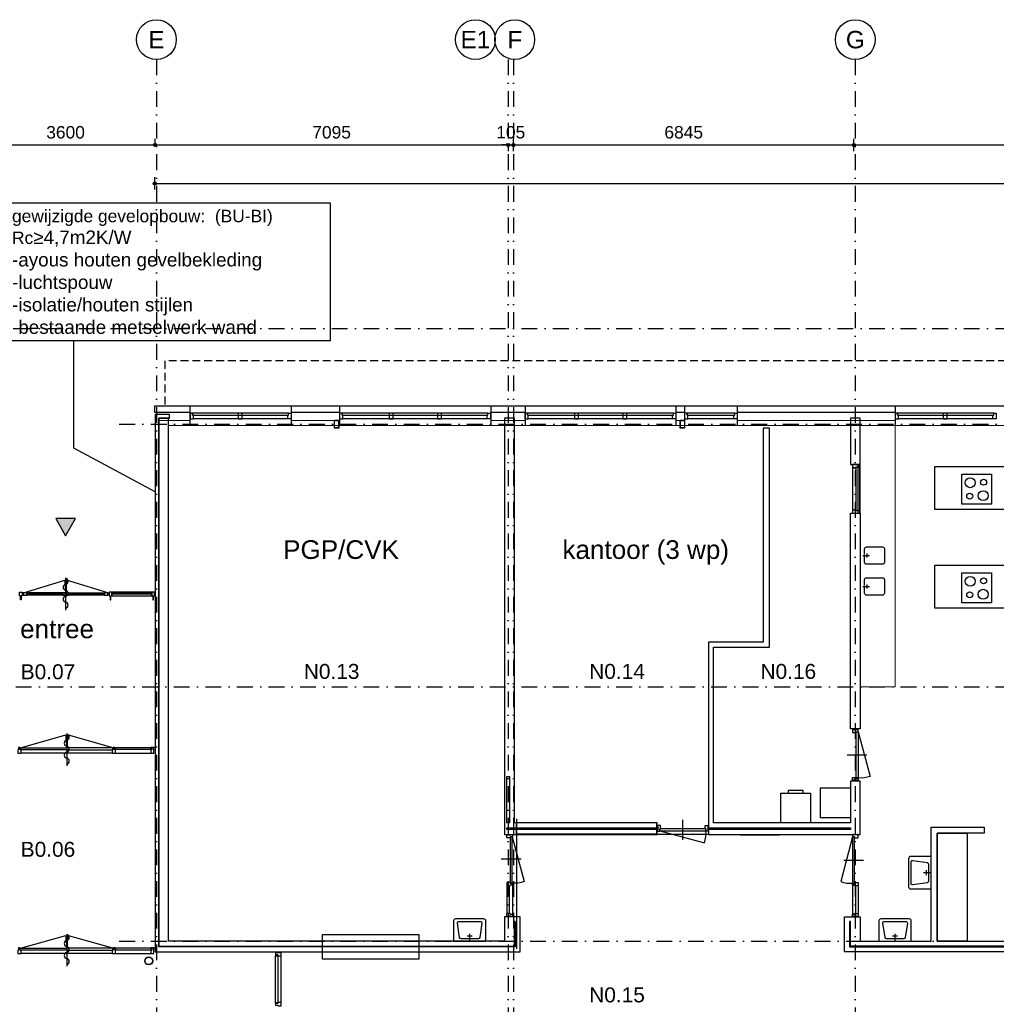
# Model space of a CAD drawing. Header units: millimetres. Extents: x 1137596 to 6076935, y -417599 to 265181.
# Tile 14 of 47: x 1176058 to 1195685, y -305454 to -285665. Entities that reach past the tile are written whole.
import ezdxf
from ezdxf.enums import TextEntityAlignment as Align

# ---------------------------------------------------------------- set-up
doc = ezdxf.new("R2010")
doc.units = ezdxf.units.MM
doc.header["$LTSCALE"] = 50
doc.header["$PDMODE"] = 3
doc.header["$PDSIZE"] = 1
doc.linetypes.add('DASHDOT2', pattern=[12.7, 6.35, -3.175, 0, -3.175])
doc.linetypes.add('HIDDEN2', pattern=[4.7625, 3.175, -1.5875])
doc.layers.get('0').update_dxf_attribs({"linetype": 'CONTINUOUS'})
doc.layers.get('DEFPOINTS').update_dxf_attribs({"linetype": 'CONTINUOUS'})
for name, color, linetype in [('AI$1A---_INFO', 1, 'CONTINUOUS'), ('AL21----_BUITENWAND', 3, 'CONTINUOUS'), ('AL22----_BINNENWAND', 3, 'CONTINUOUS'), ('AL24----_TRAPPEN', 1, 'CONTINUOUS'), ('AL28----_KONSTRUKTIES', 4, 'CONTINUOUS'), ('AL31----_BUITENKOZIJN', 2, 'CONTINUOUS'), ('AL31----_BUITENKOZIJN_1', 1, 'CONTINUOUS'), ('AL32----_BINNENKOZIJN', 7, 'CONTINUOUS'), ('AL32----_BINNENKOZIJN_1', 1, 'CONTINUOUS'), ('AL59----_WTBGEBOUWINST', 7, 'CONTINUOUS'), ('AL73----_INRKEUKEN', 7, 'CONTINUOUS'), ('AL74----_INRSANITAIR', 7, 'CONTINUOUS'), ('AL83----_INVKEUKEN', 7, 'CONTINUOUS'), ('bib @ 100', 7, 'CONTINUOUS'), ('DIM25', 1, 'CONTINUOUS'), ('Stramien-Alg-Az', 9, 'DASHDOT2'), ('Stramien-Alg-Drs', 8, 'CONTINUOUS'), ('Stramien-Alg-Txt', 2, 'CONTINUOUS'), ('Txt25', 2, 'CONTINUOUS'), ('TXT25-Oppvl', 2, 'CONTINUOUS'), ('TXT35', 3, 'CONTINUOUS')]:
    doc.layers.add(name, color=color, linetype=linetype)
doc.styles.add('BOS3', font='arial.ttf')
doc.dimstyles.new('BOS3', dxfattribs={"dimtxt": 2.5, "dimasz": 1.25, "dimexe": 1.25, "dimexo": 0, "dimgap": 1.25, "dimtad": 1, "dimdec": 3, "dimdsep": 46, "dimtxsty": 'BOS3', "dimblk": 'SMALL', "dimblk1": 'SMALL', "dimblk2": 'SMALL', "dimsah": 1, "dimcen": 2.5, "dimclrd": 1, "dimclre": 1, "dimclrt": 2, "dimadec": 4, "dimazin": 2, "dimtfac": 0.4, "dimtdec": 0, "dimtix": 1, "dimtmove": 2, "dimatfit": 3, "dimfxl": 1.25, "dimfxlon": 1, "dimtvp": 1, "dimtolj": 1, "dimarcsym": 0})

# ---------------------------------------------------------------- blocks, each defined once
blk = doc.blocks.new('*U247')
at = {"layer": 'Stramien-Alg-Drs'}
blk.add_circle((-4, 0), 4, dxfattribs=at)
at = {"layer": 'Stramien-Alg-Txt', "style": 'BOS3'}
blk.add_attdef('TEKST', text='', height=3.5, dxfattribs=at).set_placement((-4, 0), align=Align.MIDDLE)
blk = doc.blocks.new('_Small')
at = {"color": 0, "linetype": 'ByBlock', "lineweight": -2}
blk.add_circle((0, 0), 0.25, dxfattribs=at)
blk = doc.blocks.new('*D193')
at = {"layer": 'DEFPOINTS', "color": 0, "transparency": 16777216}
for p in [(727599, -559476), (731199, -559428), (731199, -559476)]:
    blk.add_point(p, dxfattribs=at)
at = {"layer": 'DIM25', "color": 1, "lineweight": -2, "transparency": 16777216}
for p, q in [((727599, -559428), (727599, -559303)), ((731199, -559428), (731199, -559303)), ((727599, -559428), (731199, -559428))]:
    blk.add_line(p, q, dxfattribs=at)
at = {"layer": 'DIM25', "color": 1, "lineweight": -2, "transparency": 16777216, "xscale": 125, "yscale": 125, "zscale": 125, "rotation": 180}
blk.add_blockref('_Small', (727599, -559428), dxfattribs=at)
at = {"layer": 'DIM25', "color": 1, "lineweight": -2, "transparency": 16777216, "xscale": 125, "yscale": 125, "zscale": 125}
blk.add_blockref('_Small', (731199, -559428), dxfattribs=at)
at = {"layer": 'DIM25', "color": 2, "transparency": 16777216, "insert": (729399, -559175), "char_height": 250, "attachment_point": 5, "style": 'BOS3'}
blk.add_mtext('\\A1;3600', dxfattribs=at)
blk = doc.blocks.new('*D194')
at = {"layer": 'DEFPOINTS', "color": 0, "transparency": 16777216}
for p in [(738294, -559390), (731199, -559476), (738294, -559428)]:
    blk.add_point(p, dxfattribs=at)
at = {"layer": 'DIM25', "color": 1, "lineweight": -2, "transparency": 16777216}
for p, q in [((731199, -559428), (731199, -559303)), ((731199, -559428), (738294, -559428)), ((738294, -559428), (738294, -559553))]:
    blk.add_line(p, q, dxfattribs=at)
at = {"layer": 'DIM25', "color": 1, "lineweight": -2, "transparency": 16777216, "xscale": 125, "yscale": 125, "zscale": 125, "rotation": 180}
blk.add_blockref('_Small', (731199, -559428), dxfattribs=at)
at = {"layer": 'DIM25', "color": 1, "lineweight": -2, "transparency": 16777216, "xscale": 125, "yscale": 125, "zscale": 125}
blk.add_blockref('_Small', (738294, -559428), dxfattribs=at)
at = {"layer": 'DIM25', "color": 2, "transparency": 16777216, "insert": (734746, -559175), "char_height": 250, "attachment_point": 5, "style": 'BOS3'}
blk.add_mtext('\\A1;7095', dxfattribs=at)
blk = doc.blocks.new('*D195')
at = {"layer": 'DEFPOINTS', "color": 0, "transparency": 16777216}
for p in [(738294, -559390), (738399, -559428), (738399, -560373)]:
    blk.add_point(p, dxfattribs=at)
at = {"layer": 'DIM25', "color": 1, "lineweight": -2, "transparency": 16777216}
for p, q in [((738399, -559553), (738399, -559303)), ((738294, -559428), (738169, -559428)), ((738294, -559428), (738294, -559553)), ((738294, -559428), (738399, -559428)), ((738399, -559428), (738524, -559428))]:
    blk.add_line(p, q, dxfattribs=at)
at = {"layer": 'DIM25', "color": 1, "lineweight": -2, "transparency": 16777216, "xscale": 125, "yscale": 125, "zscale": 125}
blk.add_blockref('_Small', (738294, -559428), dxfattribs=at)
at = {"layer": 'DIM25', "color": 1, "lineweight": -2, "transparency": 16777216, "xscale": 125, "yscale": 125, "zscale": 125, "rotation": 180}
blk.add_blockref('_Small', (738399, -559428), dxfattribs=at)
at = {"layer": 'DIM25', "color": 2, "transparency": 16777216, "insert": (738346, -559175), "char_height": 250, "attachment_point": 5, "style": 'BOS3'}
blk.add_mtext('\\A1;105', dxfattribs=at)
blk = doc.blocks.new('*D202')
at = {"layer": 'DEFPOINTS', "color": 0, "transparency": 16777216}
for p in [(745244, -559428), (745244, -559737), (738399, -560373)]:
    blk.add_point(p, dxfattribs=at)
at = {"layer": 'DIM25', "color": 1, "lineweight": -2, "transparency": 16777216}
for p, q in [((738399, -559553), (738399, -559303)), ((745244, -559553), (745244, -559303)), ((738399, -559428), (745244, -559428))]:
    blk.add_line(p, q, dxfattribs=at)
at = {"layer": 'DIM25', "color": 1, "lineweight": -2, "transparency": 16777216, "xscale": 125, "yscale": 125, "zscale": 125, "rotation": 180}
blk.add_blockref('_Small', (738399, -559428), dxfattribs=at)
at = {"layer": 'DIM25', "color": 1, "lineweight": -2, "transparency": 16777216, "xscale": 125, "yscale": 125, "zscale": 125}
blk.add_blockref('_Small', (745244, -559428), dxfattribs=at)
at = {"layer": 'DIM25', "color": 2, "transparency": 16777216, "insert": (741822, -559175), "char_height": 250, "attachment_point": 5, "style": 'BOS3'}
blk.add_mtext('\\A1;6845', dxfattribs=at)
blk = doc.blocks.new('*D203')
at = {"layer": 'DEFPOINTS', "color": 0, "transparency": 16777216}
for p in [(752194, -559428), (745244, -559737), (752194, -559871)]:
    blk.add_point(p, dxfattribs=at)
at = {"layer": 'DIM25', "color": 1, "lineweight": -2, "transparency": 16777216}
for p, q in [((745244, -559553), (745244, -559303)), ((752194, -559553), (752194, -559303)), ((745244, -559428), (752194, -559428))]:
    blk.add_line(p, q, dxfattribs=at)
at = {"layer": 'DIM25', "color": 1, "lineweight": -2, "transparency": 16777216, "xscale": 125, "yscale": 125, "zscale": 125, "rotation": 180}
blk.add_blockref('_Small', (745244, -559428), dxfattribs=at)
at = {"layer": 'DIM25', "color": 1, "lineweight": -2, "transparency": 16777216, "xscale": 125, "yscale": 125, "zscale": 125}
blk.add_blockref('_Small', (752194, -559428), dxfattribs=at)
at = {"layer": 'DIM25', "color": 2, "transparency": 16777216, "insert": (748719, -559175), "char_height": 250, "attachment_point": 5, "style": 'BOS3'}
blk.add_mtext('\\A1;6950', dxfattribs=at)
blk = doc.blocks.new('*D221')
at = {"layer": 'DEFPOINTS', "color": 0, "transparency": 16777216}
for p in [(773370, -560201), (731193, -564668), (773370, -564683)]:
    blk.add_point(p, dxfattribs=at)
at = {"layer": 'DIM25', "color": 1, "lineweight": -2, "transparency": 16777216}
for p, q in [((731193, -560326), (731193, -560076)), ((731193, -560201), (773370, -560201)), ((773370, -560326), (773370, -560076))]:
    blk.add_line(p, q, dxfattribs=at)
at = {"layer": 'DIM25', "color": 1, "lineweight": -2, "transparency": 16777216, "xscale": 125, "yscale": 125, "zscale": 125, "rotation": 180}
blk.add_blockref('_Small', (731193, -560201), dxfattribs=at)
at = {"layer": 'DIM25', "color": 1, "lineweight": -2, "transparency": 16777216, "xscale": 125, "yscale": 125, "zscale": 125}
blk.add_blockref('_Small', (773370, -560201), dxfattribs=at)
at = {"layer": 'DIM25', "color": 2, "transparency": 16777216, "insert": (752282, -559950), "char_height": 250, "attachment_point": 5, "style": 'BOS3'}
blk.add_mtext('\\A1;42177', dxfattribs=at)
blk = doc.blocks.new('arr')
at = {"linetype": 'ByBlock'}
blk.add_hatch(color=0, dxfattribs=at).paths.add_polyline_path([(0, 0), (-200, -346), (200, -346)])
at = {"color": 0, "linetype": 'ByBlock'}
blk.add_lwpolyline([(0, 0), (-200, -346), (200, -346)], close=True, dxfattribs=at)
blk = doc.blocks.new('h651-06-')
at = {"color": 0, "linetype": 'ByBlock'}
blk.add_line((-324, 0), (324, 0), dxfattribs=at)
for centre, start, end in [((-252, -10), 9.4623, 170.5377), ((-132, 10), 189.4623, 350.5377), ((-12, -10), 9.4623, 170.5377), ((108, 10), 189.4623, 350.5377), ((228, -10), 9.4623, 170.5377)]:
    blk.add_arc(centre, 60.8, start, end, dxfattribs=at)
blk = doc.blocks.new('H831-01-')
at = {"color": 0, "linetype": 'ByBlock'}
for p, q in [((0, -600), (0, 0)), ((0, 0), (600, 0)), ((600, 0), (600, -600)), ((600, -600), (0, -600))]:
    blk.add_line(p, q, dxfattribs=at)
for centre, radius in [((170, -169), 100), ((440, -160), 60), ((160, -440), 60), ((430, -430), 100)]:
    blk.add_circle(centre, radius, dxfattribs=at)
blk = doc.blocks.new('H831-03-')
at = {"color": 0, "linetype": 'ByBlock'}
for p, q in [((0, 0), (600, 0)), ((0, -600), (0, 0)), ((600, 0), (600, -600)), ((600, -600), (0, -600)), ((150, -600), (150, -650)), ((150, -650), (450, -650)), ((450, -650), (450, -600))]:
    blk.add_line(p, q, dxfattribs=at)
blk = doc.blocks.new('*U252')
at = {"layer": 'TXT25-Oppvl', "style": 'BOS3'}
blk.add_attdef('OPPERVLAKTE2', (0, -3), '', height=2, dxfattribs=at)
at = {"layer": 'TXT35', "style": 'BOS3'}
for tag, p, height in [('RUIMTENUMMER', (0, 4), 3), ('RUIMTENAAM', (0, 0), 2.5)]:
    blk.add_attdef(tag, p, '', height=height, dxfattribs=at)
blk = doc.blocks.new('stramienen')
at = {"layer": 'Stramien-Alg-Az'}
for p, q in [((730479.0455, -565041.1412), (776404.4348, -565041.1412)), ((730479.0585, -575432.0924), (776404.4477, -575432.0924))]:
    blk.add_line(p, q, dxfattribs=at)
for points in [[(731225.4193, -557711.0234), (731225.4193, -629125.5137)], [(738293.5755, -557711.0234), (738293.5755, -629125.5137)], [(738399.443, -557711.0234), (738399.443, -629125.5137)], [(745270.6695, -557711.0234), (745270.6695, -629125.5137)], [(703629.6064, -563117.1403), (776404.4348, -563117.1403)], [(703629.6064, -570317.1403), (776404.4348, -570317.1403)]]:
    blk.add_lwpolyline(points, dxfattribs=at)
at = {"layer": 'bib @ 100', "xscale": 100, "yscale": 100, "zscale": 100}
for p, values in [((731625.4193, -557311.0234), {'TEKST': 'E'}), ((738036.3455, -557310.6006), {'TEKST': 'E1'}), ((738826.6291, -557311.0234), {'TEKST': 'F'}), ((745670.6695, -557311.0234), {'TEKST': 'G'})]:
    blk.add_blockref('*U247', p, dxfattribs=at).add_auto_attribs(values)
at = {"layer": 'DIM25'}
for base, p1, p2, picture, middle in [((731198.5759, -559427.6625), (727598.5759, -559476.336), (731198.5759, -559476.3473), '*D193', (729398.5759, -559174.934)), ((738293.5755, -559427.6625), (731198.5759, -559476.3473), (738293.5755, -559390.3899), '*D194', (734746.0757, -559175.0193)), ((738398.81497, -559427.66252), (738293.81448, -559390.38994), (738398.81497, -560372.65912), '*D195', (738346.31472, -559175.01928)), ((745244.44251, -559427.66252), (738399.44297, -560372.65912), (745244.44251, -559736.79358), '*D202', (741821.94274, -559175.01928)), ((752193.7268, -559427.6625), (745243.7265, -559736.7936), (752193.7268, -559870.693), '*D203', (748718.7267, -559175.0193)), ((773370.1995, -560200.9072), (731193.1993, -564668.0989), (773370.1995, -564683.3413), '*D221', (752281.6994, -559950.3957))]:
    dim = blk.add_linear_dim(base=base, p1=p1, p2=p2, dimstyle='BOS3', override={"dimscale": 0, "dimtxt": 2.5, "dimasz": 1.25, "dimexe": 1.25, "dimexo": 1.25, "dimgap": 1.25, "dimclrt": 2, "dimfxl": 1.25, "dimfxlon": 1}, dxfattribs=at)
    dim.commit()
    dim.dimension.update_dxf_attribs({"geometry": picture, "text_midpoint": middle})

msp = doc.modelspace()

# ---------------------------------------------------------------- linework, layer by layer
at = {"color": 1, "lineweight": 0}
for p, q in [((1181512.7013, -293422.5402), (1179480.6536, -293422.5298)), ((1185518.389, -293422.5397), (1182486.8618, -293422.5293)), ((1189244.1606, -293422.5362), (1186212.6334, -293422.5257)), ((1190477.4151, -293422.5355), (1189421.6788, -293422.5251)), ((1195683.7279, -293422.5339), (1193651.6801, -293422.5234)), ((1181512.7013, -293822.5408), (1179480.6536, -293822.5408)), ((1185518.389, -293822.5403), (1182486.8618, -293822.5403)), ((1189244.1606, -293822.5367), (1186212.6334, -293822.5367)), ((1190477.4151, -293822.5361), (1189421.6788, -293822.5361)), ((1195683.7279, -293822.5344), (1193651.6801, -293822.5344))]:
    msp.add_line(p, q, dxfattribs=at)
at = {"color": 3}
for p, q in [((1186039.9539, -301723.1564), (1186039.9539, -304336.5126)), ((1189901.6855, -302037.5682), (1186039.9539, -302037.5718)), ((1192887.685, -302037.5668), (1190540.6378, -302057.8328))]:
    msp.add_line(p, q, dxfattribs=at)
at = {"color": 3, "lineweight": 0, "flags": 128}
for points in [[(1220822.9527, -293422.5204), (1178851.6785, -293422.5509)], [(1179478.7602, -293722.5504), (1178851.6787, -293722.5509)], [(1179051.6787, -293822.5421), (1220551.6773, -293822.5203)], [(1182486.6115, -293722.5482), (1181512.7013, -293722.5489)], [(1186213.5919, -293722.5455), (1185523.3767, -293722.546)], [(1189417.4151, -293722.5431), (1189244.1606, -293722.5432)], [(1193651.6801, -293722.54), (1190477.4151, -293722.5423)]]:
    msp.add_lwpolyline(points, dxfattribs=at)
at = {"color": 1}
for points in [[(1186043.7937, -301802.3034), (1188858.9209, -301802.3034), (1188858.9209, -302031.4413), (1186043.7937, -302031.4413)], [(1182144.6076, -304052.0354), (1184079.1284, -304052.0354), (1184079.1284, -304547.2179), (1182144.6076, -304547.2179)]]:
    msp.add_lwpolyline(points, close=True, dxfattribs=at)
at = {"layer": 'AI$1A---_INFO'}
msp.add_lwpolyline([(1194497.3772, -302016.9356), (1195097.3772, -302016.9356), (1195097.3791, -304186.5618), (1194497.3791, -304186.5618)], close=True, dxfattribs=at)
at = {"layer": 'AL21----_BUITENWAND'}
for p, q in [((1179478.7602, -293422.5504), (1179478.7602, -293822.5418)), ((1181512.7013, -293422.5489), (1181512.7013, -293822.5408)), ((1182486.6115, -293422.5482), (1182486.6115, -293822.5403)), ((1185523.3767, -293422.546), (1185523.3767, -293822.5387)), ((1186213.5919, -293422.5455), (1186213.5919, -293822.5383)), ((1189244.1606, -293422.5433), (1189244.1606, -293822.5367)), ((1189417.4151, -293422.5432), (1189417.4151, -293822.5366)), ((1190477.4151, -293422.5424), (1190477.4151, -293822.5361)), ((1193651.6801, -293422.5401), (1193651.6801, -293822.5344))]:
    msp.add_line(p, q, dxfattribs=at)
for points in [[(1179478.7602, -293557.8207), (1178773.6273, -293557.8207), (1178773.6272, -293422.539), (1220821.6766, -293422.5019), (1220821.6767, -293601.5282), (1220821.6767, -293601.5282), (1220821.6787, -294183.8148), (1220751.6777, -294183.8148), (1220751.6777, -293557.8198), (1220039.317, -293557.8198)], [(1178851.6786, -293601.5731), (1178781.6796, -293601.5731), (1178781.6803, -297246.7053)], [(1178851.6793, -297246.7053), (1178851.6787, -293671.5731), (1179066.6796, -293671.5731), (1179066.6796, -293601.5731), (1178851.6786, -293601.5731)], [(1182486.6115, -293557.8207), (1181512.7013, -293557.8207)], [(1186213.5919, -293557.8206), (1185523.3767, -293557.8206)], [(1189417.4151, -293557.8205), (1189244.1606, -293557.8205)], [(1193651.6801, -293557.8204), (1190477.4151, -293557.8205)], [(1179051.6793, -297246.7053), (1179051.6787, -293671.5731), (1178851.6787, -293671.5731), (1178851.6813, -297246.7053)], [(1178851.6787, -293715.5741), (1178851.6793, -297246.7053)], [(1189421.6788, -293720.619), (1189421.6788, -293720.5692)]]:
    msp.add_lwpolyline(points, dxfattribs=at)
at = {"layer": 'AL22----_BINNENWAND'}
for points in [[(1186039.9539, -301807.5701), (1186001.6836, -301807.5702), (1186001.6836, -300873.5716), (1186001.677, -293671.5692), (1185801.6777, -293671.5692), (1185801.6833, -300873.5716), (1185801.6843, -302037.5721), (1185801.6843, -302037.5721), (1186039.9539, -302037.5718)], [(1178781.6803, -297246.7053), (1178781.6816, -304401.5731), (1186116.6865, -304401.5731), (1186116.6865, -303692.5712), (1186001.6865, -303692.5712)], [(1178851.6793, -297246.7053), (1178851.6806, -304286.5729), (1178851.6865, -304286.5729)], [(1186016.6865, -303792.5712), (1186016.6865, -304301.5699), (1178851.6806, -304301.5755), (1178851.6793, -297246.7053)], [(1178851.6814, -297246.7053), (1178851.6865, -304286.5745), (1186001.6865, -304286.5786), (1186001.6865, -303792.5712)], [(1186001.6865, -303692.5712), (1185801.686, -303692.5712), (1185801.6868, -304186.5792), (1179051.6806, -304186.5755), (1179051.6793, -297246.7053)], [(1192751.6982, -300969.5653), (1192751.6982, -300969.5682)], [(1186039.9539, -301937.571), (1185844.6833, -301937.5712), (1185844.6833, -301907.5712), (1186039.9539, -301907.571)], [(1186016.6865, -303792.5712), (1186001.6865, -303792.5712)], [(1192751.6873, -303792.5658), (1192736.6863, -303792.5658)], [(1192736.6863, -303792.5658), (1192736.6879, -304301.5655), (1199701.6962, -304301.5545)], [(1199901.6962, -304286.5553), (1192751.687, -304286.5656), (1192751.687, -303792.5658)]]:
    msp.add_lwpolyline(points, dxfattribs=at)
for points in [[(1185844.6833, -301907.5712), (1188867.685, -301907.5692), (1188867.6842, -301807.5682), (1186001.6836, -301807.5702), (1186001.6836, -300873.5716), (1186001.677, -293671.5692), (1185801.6777, -293671.5692), (1185801.6833, -300873.5716), (1185801.6843, -302037.5721), (1185801.6843, -302037.5721), (1188867.686, -302037.5682), (1188867.6852, -301937.5692), (1185844.6833, -301937.5712)], [(1199701.6738, -293671.5643), (1199901.6748, -293671.5643), (1199901.6923, -304186.5543), (1206651.6951, -304186.5431), (1206651.6943, -303289.2946), (1206851.6948, -303289.2946), (1206966.6948, -303289.2946), (1206966.6938, -304401.5392), (1192636.6889, -304401.5655), (1192636.687, -303692.5658), (1192951.6855, -303692.5658), (1192951.6855, -303692.5658), (1192951.6871, -304186.566), (1194372.3816, -304186.5632), (1194372.3771, -301891.9352), (1195440.4172, -301891.9387), (1195440.4167, -302016.9548), (1194497.3867, -302016.9356), (1194497.3791, -304186.5631), (1199701.6875, -304186.5528)], [(1192951.6782, -294601.5663), (1192951.6782, -293671.5643), (1192751.6777, -293671.5643), (1192751.6777, -294601.5663)], [(1192751.6836, -301937.5653), (1189901.6855, -301937.5672), (1189901.6855, -302037.5682), (1192751.6836, -302037.5668), (1192751.6836, -302037.5668), (1192751.6836, -302037.5668), (1192951.6836, -302037.5668), (1192951.6987, -300969.5682), (1192751.6982, -300969.5682), (1192751.6988, -301807.5663), (1190001.6848, -301807.5682), (1190001.6779, -298277.5692), (1191126.6804, -298277.5672), (1191126.6767, -293875.5672), (1191001.6772, -293875.5672), (1191001.6808, -298177.5672), (1189901.6818, -298177.5682), (1189901.6855, -301807.5682), (1189901.6855, -301807.5682), (1189901.6855, -301807.5682), (1189901.6855, -301907.5672), (1192751.6836, -301907.5653)], [(1192951.6821, -299915.5663), (1192751.6836, -299915.5663), (1192751.6777, -295585.5663), (1192951.6782, -295585.5663)], [(1185901.6843, -301807.5701), (1185844.6833, -301807.5702), (1185844.6833, -300873.5716), (1185901.6833, -300873.5716), (1185901.6843, -301807.5702)]]:
    msp.add_lwpolyline(points, close=True, dxfattribs=at)
at = {"layer": 'AL24----_TRAPPEN', "linetype": 'HIDDEN2'}
for points in [[(1194185.6821, -344671.5746), (1194185.8118, -319491.5975), (1194185.8118, -319491.5975), (1221121.7245, -319491.5975), (1221121.7245, -319491.5975), (1221121.7245, -293422.5202), (1221121.7245, -292522.5202), (1178973.6263, -292522.5202)], [(1178973.6263, -292522.5202), (1178973.6271, -293422.5389)]]:
    msp.add_lwpolyline(points, dxfattribs=at)
at = {"layer": 'AL28----_KONSTRUKTIES'}
for points in [[(1182471.6777, -293720.5741), (1182471.6777, -293870.5741, -0.4142135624), (1182466.6777, -293875.5741), (1182386.6757, -293875.5741, -0.4142135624), (1182381.6757, -293870.5741), (1182381.6757, -293720.5741, -0.4142135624), (1182386.6757, -293715.5741), (1182466.6777, -293715.5741, -0.4142135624)], [(1182465.6777, -293722.5741), (1182465.6777, -293868.5741, -0.4142135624), (1182464.6777, -293869.5741), (1182388.6757, -293869.5741, -0.4142135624), (1182387.6757, -293868.5741), (1182387.6757, -293722.5741, -0.4142135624), (1182388.6757, -293721.5741), (1182464.6777, -293721.5741, -0.4142135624)], [(1189421.6788, -293720.5692), (1189421.6788, -293870.5692, -0.4142135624), (1189416.6788, -293875.5692), (1189336.6768, -293875.5692, -0.4142135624), (1189331.6768, -293870.5692), (1189331.6768, -293720.5692, -0.4142135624), (1189336.6768, -293715.5692), (1189416.6788, -293715.5692, -0.4142135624)], [(1189415.6788, -293722.5692), (1189415.6788, -293868.5692, -0.4142135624), (1189414.6788, -293869.5692), (1189338.6768, -293869.5692, -0.4142135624), (1189337.6768, -293868.5692), (1189337.6768, -293722.5692, -0.4142135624), (1189338.6768, -293721.5692), (1189414.6788, -293721.5692, -0.4142135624)]]:
    msp.add_lwpolyline(points, format="xyb", close=True, dxfattribs=at)
for points in [[(1182381.6757, -293870.5233), (1182381.6757, -293870.5741)], [(1182386.727, -293875.5741), (1182386.6757, -293875.5741)], [(1189331.6768, -293870.5184), (1189331.6768, -293870.5692)], [(1189336.7281, -293875.5692), (1189336.6768, -293875.5692)]]:
    msp.add_lwpolyline(points, dxfattribs=at)
for radius in [79.5, 75.5]:
    msp.add_circle((1178652.1806, -304581.0729), radius, dxfattribs=at)
at = {"layer": 'AL31----_BUITENKOZIJN'}
for points in [[(1179480.6458, -293572.9983), (1179480.6536, -293686.9993), (1179547.6489, -293686.9993), (1179547.6489, -293612.9983), (1179530.6467, -293612.9983), (1179530.6462, -293572.9983), (1179480.6536, -293572.9983)], [(1181512.7092, -293572.9983), (1181512.7013, -293686.9993), (1181445.706, -293686.9993), (1181445.706, -293612.9983), (1181462.7082, -293612.9983), (1181462.7088, -293572.9983), (1181512.7013, -293572.9983)], [(1182486.854, -293572.9978), (1182486.8618, -293686.9988), (1182553.8572, -293686.9988), (1182553.8572, -293612.9978), (1182536.855, -293612.9978), (1182536.8544, -293572.9978), (1182486.8618, -293572.9978)], [(1185518.3968, -293572.9978), (1185518.389, -293686.9988), (1185451.3936, -293686.9988), (1185451.3936, -293612.9978), (1185468.3958, -293612.9978), (1185468.3964, -293572.9978), (1185518.389, -293572.9978)], [(1186212.6256, -293572.9942), (1186212.6334, -293686.9952), (1186279.6288, -293686.9952), (1186279.6288, -293612.9942), (1186262.6266, -293612.9942), (1186262.626, -293572.9942), (1186212.6334, -293572.9942)], [(1189244.1684, -293572.9942), (1189244.1606, -293686.9952), (1189177.1652, -293686.9952), (1189177.1652, -293612.9942), (1189194.1674, -293612.9942), (1189194.168, -293572.9942), (1189244.1606, -293572.9942)], [(1189421.671, -293572.9936), (1189421.6788, -293686.9946), (1189488.6742, -293686.9946), (1189488.6742, -293612.9936), (1189471.672, -293612.9936), (1189471.6714, -293572.9936), (1189421.6788, -293572.9936)], [(1190477.4229, -293572.9936), (1190477.4151, -293686.9946), (1190410.4198, -293686.9946), (1190410.4198, -293612.9936), (1190427.422, -293612.9936), (1190427.4225, -293572.9936), (1190477.4151, -293572.9936)], [(1193651.6723, -293572.9919), (1193651.6801, -293686.9929), (1193718.6755, -293686.9929), (1193718.6755, -293612.9919), (1193701.6733, -293612.9919), (1193701.6727, -293572.9919), (1193651.6801, -293572.9919)], [(1195683.7357, -293572.9919), (1195683.7279, -293686.9929), (1195616.7326, -293686.9929), (1195616.7326, -293612.9919), (1195633.7348, -293612.9919), (1195633.7353, -293572.9919), (1195683.7279, -293572.9919)], [(1181445.6974, -293687.0002), (1179540.2336, -293687.0002)], [(1185451.385, -293686.9997), (1182546.4419, -293686.9997)], [(1189177.1567, -293686.9962), (1186272.2135, -293686.9962)], [(1189416.6285, -293715.5692), (1189416.6788, -293715.5692)], [(1190410.4112, -293686.9956), (1189481.2589, -293686.9956)], [(1195616.724, -293686.9939), (1193711.2602, -293686.9939)], [(1176056.6826, -297167.5721), (1176106.6826, -297167.5721), (1176106.6826, -297246.5708), (1176089.6836, -297246.5708), (1176089.6836, -297321.5716), (1176073.6845, -297321.5716), (1176073.6845, -297246.5708), (1176056.6855, -297246.5708), (1176056.6826, -297167.5721)], [(1176966.6855, -297182.5731), (1176199.6845, -297182.5731)], [(1176926.6845, -297208.0721), (1176199.6845, -297208.0721)], [(1176991.6826, -297182.5723), (1176971.6845, -297182.5723)], [(1177036.6845, -297182.5731), (1177763.6865, -297182.5731)], [(1177763.6865, -297208.0721), (1177036.6845, -297208.0721)], [(1177906.6845, -297167.5731), (1177856.6845, -297167.5731), (1177856.6845, -297246.5718), (1177873.6836, -297246.5718), (1177873.6836, -297321.5726), (1177889.6826, -297321.5726), (1177889.6826, -297246.5718), (1177906.6816, -297246.5718), (1177906.6845, -297167.5731)], [(1178766.6855, -297167.5765), (1178716.6855, -297167.5765), (1178716.6855, -297246.5752), (1178733.6845, -297246.5752), (1178733.6845, -297321.576), (1178749.6836, -297321.576), (1178749.6836, -297246.5752), (1178766.6826, -297246.5752), (1178766.6855, -297167.5765)], [(1178766.6753, -297189.2071), (1178781.6854, -297189.206)], [(1176966.6855, -297227.574), (1176199.6845, -297227.5718)], [(1176991.6826, -297227.5731), (1176971.6845, -297227.5731)], [(1177763.6865, -297227.574), (1177021.6855, -297227.574)], [(1178766.6753, -297240.2038), (1178781.6845, -297240.2049)]]:
    msp.add_lwpolyline(points, dxfattribs=at)
for points in [[(1181462.7004, -293612.9983), (1181462.7004, -293573.0002), (1179530.6467, -293572.9949), (1179530.6467, -293612.9961)], [(1180446.9619, -293687.0002), (1180526.9622, -293687.0002), (1180526.9622, -293572.9976), (1180446.9619, -293572.9976)], [(1185468.388, -293612.9978), (1185468.388, -293572.9997), (1182536.855, -293572.9944), (1182536.855, -293612.9956)], [(1183481.182, -293686.9997), (1183561.1823, -293686.9997), (1183561.1823, -293572.9971), (1183481.182, -293572.9971)], [(1184452.6495, -293686.9997), (1184532.6498, -293686.9997), (1184532.6498, -293572.9971), (1184452.6495, -293572.9971)], [(1189194.1596, -293612.9942), (1189194.1596, -293572.9962), (1186262.6266, -293572.9909), (1186262.6266, -293612.9921)], [(1187206.9536, -293686.9962), (1187286.9539, -293686.9962), (1187286.9539, -293572.9935), (1187206.9536, -293572.9935)], [(1188178.4211, -293686.9962), (1188258.4214, -293686.9962), (1188258.4214, -293572.9935), (1188178.4211, -293572.9935)], [(1190427.4142, -293612.9936), (1190427.4142, -293572.9956), (1189471.672, -293572.9903), (1189471.672, -293612.9914)], [(1195633.7269, -293612.9919), (1195633.7269, -293572.9939), (1193701.6733, -293572.9886), (1193701.6733, -293612.9897)], [(1194617.9884, -293686.9939), (1194697.9888, -293686.9939), (1194697.9888, -293572.9912), (1194617.9884, -293572.9912)], [(1176134.6816, -297182.5731), (1176106.6826, -297182.5731), (1176106.6826, -297227.572), (1176134.6816, -297227.572)], [(1176199.6816, -297182.5731), (1176134.6816, -297182.5731), (1176134.6816, -297227.572), (1176199.6816, -297227.572)], [(1176971.6855, -297182.5731), (1176926.6845, -297182.5731), (1176926.6845, -297227.574), (1176971.6855, -297227.574)], [(1177036.6845, -297182.5723), (1176991.6836, -297182.5723), (1176991.6836, -297227.5731), (1177036.6845, -297227.5731)], [(1177828.6865, -297182.5731), (1177763.6865, -297182.5731), (1177763.6865, -297227.574), (1177828.6865, -297227.574)], [(1177856.6845, -297227.574), (1177828.6865, -297227.574), (1177828.6865, -297182.5731), (1177856.6845, -297182.5731)], [(1178716.6855, -297207.576), (1177906.6841, -297207.576), (1177906.6827, -297246.5732), (1178716.6875, -297246.578)], [(1178716.6855, -297167.5765), (1177906.689, -297167.5765), (1177906.6861, -297189.5751), (1178716.6855, -297189.5765)], [(1178766.6753, -297182.7056), (1178781.6855, -297182.7056), (1178781.6855, -297191.2071), (1178766.6753, -297191.2071)], [(1178766.6753, -297246.7053), (1178781.6845, -297246.7053), (1178781.6845, -297238.2038), (1178766.6753, -297238.2038)]]:
    msp.add_lwpolyline(points, close=True, dxfattribs=at)
at = {"layer": 'AL31----_BUITENKOZIJN_1'}
msp.add_lwpolyline([(1176981.6836, -297005.0731), (1176981.6836, -297405.0731)], dxfattribs=at)
at = {"layer": 'AL32----_BINNENKOZIJN'}
for points in [[(1192794.6753, -294601.5741), (1192794.6806, -294668.5741), (1192868.6757, -294668.5741), (1192868.6757, -294651.5741), (1192908.6753, -294651.5741), (1192908.6753, -294601.5741), (1192794.6806, -294601.5663)], [(1192908.6806, -295585.5712), (1192908.6792, -295535.5712), (1192868.6816, -295535.5712), (1192868.6816, -295518.5712), (1192794.6806, -295518.5712), (1192794.6806, -295585.5721), (1192908.6806, -295585.5712)], [(1192894.6816, -299935.5653), (1192794.6826, -299935.5653), (1192794.6826, -299992.5653), (1192865.6816, -299992.5653), (1192865.6816, -299975.5653), (1192908.6826, -299975.5653), (1192908.6826, -299925.5653), (1192894.6816, -299925.5653), (1192894.6816, -299935.5653)], [(1176085.6904, -300407.5799), (1176085.6904, -300336.5799), (1176068.6914, -300336.5799), (1176068.6914, -300293.5799), (1176035.6923, -300293.5799), (1176035.6923, -300336.5799), (1176018.6914, -300336.5799), (1176018.6914, -300407.5799), (1176085.6904, -300407.5799)], [(1177919.6855, -300407.579), (1177986.6855, -300407.579), (1177986.6855, -300336.5799), (1177969.6865, -300336.5799), (1177969.6699, -300293.5799), (1177936.6845, -300293.5799), (1177936.6845, -300336.5799), (1177919.6855, -300336.5799), (1177919.6855, -300407.579)], [(1178713.6805, -300334.9545), (1177969.6859, -300334.9545)], [(1177986.6855, -300293.5799), (1178696.6816, -300293.5799)], [(1178696.6816, -300336.5814), (1178696.6816, -300407.5799), (1178753.6817, -300407.5799), (1178753.6817, -300307.5807), (1178763.6811, -300307.5807), (1178763.6811, -300293.5797), (1178713.6805, -300293.5797), (1178713.6805, -300336.5787), (1178696.6816, -300336.5814)], [(1177919.6862, -300407.5799), (1176085.6904, -300407.5799)], [(1177986.6855, -300407.579), (1178696.6816, -300407.5799)], [(1192894.6836, -300959.5653), (1192894.6836, -300949.5648), (1192794.6845, -300949.5682), (1192794.6845, -300892.5658), (1192865.6835, -300892.5656), (1192865.6837, -300909.5653), (1192908.6826, -300909.5653), (1192908.6826, -300959.5653), (1192894.6836, -300959.5653)], [(1188936.6853, -301857.5707), (1188881.6848, -301857.5707), (1188881.6848, -301862.5702), (1188869.6839, -301862.5702), (1188869.6839, -301878.5702), (1188881.6848, -301878.5702), (1188881.6848, -301950.5702), (1188869.6839, -301950.5702), (1188869.6839, -301966.5702), (1188881.6848, -301966.5702), (1188881.6848, -301971.5709), (1188919.6843, -301971.5709), (1188919.6843, -301928.5707), (1188936.6853, -301928.5707), (1188936.6853, -301857.5707)], [(1189834.6839, -301857.5707), (1189889.6844, -301857.5707), (1189889.6844, -301862.5702), (1189901.6854, -301862.5702), (1189901.6854, -301878.5702), (1189889.6844, -301878.5702), (1189889.6844, -301950.5702), (1189901.6854, -301950.5702), (1189901.6854, -301966.5702), (1189889.6844, -301966.5702), (1189889.6844, -301971.5709), (1189851.6849, -301971.5709), (1189851.6849, -301928.5707), (1189834.6839, -301928.5707), (1189834.6839, -301857.5707)], [(1185844.6843, -302104.5736), (1185844.6843, -302049.5731), (1185849.6838, -302049.5731), (1185849.6838, -302037.5721), (1185865.6838, -302037.5721), (1185865.6838, -302049.5731), (1185937.6838, -302049.5731), (1185937.6838, -302037.5721), (1185953.6838, -302037.5721), (1185953.6838, -302049.5731), (1185958.6845, -302049.5731), (1185958.6845, -302087.5726), (1185915.6843, -302087.5726), (1185915.6843, -302104.5736), (1185844.6843, -302104.5736)], [(1192908.6845, -302104.5682), (1192908.6845, -302049.5677), (1192903.685, -302049.5677), (1192903.685, -302037.5668), (1192887.685, -302037.5668), (1192887.685, -302049.5677), (1192815.685, -302049.5677), (1192815.685, -302037.5668), (1192799.685, -302037.5668), (1192799.685, -302049.5677), (1192794.6843, -302049.5677), (1192794.6843, -302087.5672), (1192837.6845, -302087.5672), (1192837.6845, -302104.5682), (1192908.6845, -302104.5682)], [(1185844.686, -303004.5721), (1185844.686, -303071.5736), (1185915.6862, -303071.5736), (1185915.6862, -303054.5726), (1185958.6862, -303054.5726), (1185958.6862, -303021.5731), (1185915.6862, -303021.5731), (1185915.6862, -303004.5721), (1185844.686, -303004.5721)], [(1185844.686, -303071.5736), (1185844.687, -303625.5702)], [(1185901.6872, -303625.5702), (1185901.6862, -303071.5716)], [(1185958.6862, -303054.5726), (1185958.6872, -303642.5707)], [(1192794.6845, -303054.5672), (1192794.6843, -303642.5672)], [(1192908.6845, -303004.5668), (1192908.6845, -303071.5663), (1192837.6855, -303071.5663), (1192837.6855, -303054.5672), (1192794.6845, -303054.5672), (1192794.6845, -303021.5672), (1192837.6855, -303021.5672), (1192837.6862, -303004.5668), (1192908.6845, -303004.5668)], [(1192851.6845, -303071.5663), (1192851.6865, -303625.5663)], [(1192908.6845, -303071.5663), (1192908.6845, -303625.5663)], [(1185849.6877, -303692.5712), (1185849.6877, -303680.5702), (1185844.687, -303680.5702), (1185844.687, -303625.5702), (1185915.6872, -303625.5702), (1185915.6872, -303642.5707), (1185958.6872, -303642.5707), (1185958.6872, -303680.5702), (1185953.6875, -303680.5702), (1185953.6875, -303692.5712), (1185937.6877, -303692.5712), (1185937.6877, -303680.5702), (1185865.6875, -303680.5702), (1185865.6875, -303692.5712), (1185849.6877, -303692.5712)], [(1192908.6845, -303625.5663), (1192908.6845, -303680.5668), (1192903.685, -303680.5668), (1192903.685, -303692.5677), (1192887.685, -303692.5677), (1192887.685, -303680.5668), (1192815.685, -303680.5668), (1192815.685, -303692.5677), (1192799.685, -303692.5677), (1192799.685, -303680.5668), (1192794.6843, -303680.5668), (1192794.6843, -303642.5672), (1192837.6845, -303642.5672), (1192837.6845, -303625.5663), (1192908.6845, -303625.5663)], [(1176085.6904, -304435.5729), (1176085.6904, -304364.5729), (1176068.6914, -304364.5729), (1176068.6914, -304321.5729), (1176035.6923, -304321.5729), (1176035.6923, -304364.5729), (1176018.6914, -304364.5729), (1176018.6914, -304435.5729), (1176085.6904, -304435.5729)], [(1177919.6855, -304435.5719), (1177986.6855, -304435.5719), (1177986.6855, -304364.5729), (1177969.6865, -304364.5729), (1177969.6699, -304321.5729), (1177936.6845, -304321.5729), (1177936.6845, -304364.5729), (1177919.6855, -304364.5729), (1177919.6855, -304435.5719)], [(1177986.6855, -304321.5729), (1178696.6816, -304321.5729)], [(1178696.6816, -304364.5743), (1178696.6816, -304435.5729), (1178753.6817, -304435.5729), (1178753.6817, -304335.5736), (1178763.6811, -304335.5736), (1178763.6811, -304321.5726), (1178713.6805, -304321.5726), (1178713.6805, -304364.5716), (1178696.6816, -304364.5743)], [(1177919.6862, -304435.5729), (1176085.6904, -304435.5729)], [(1178713.6816, -304362.9474), (1177969.6859, -304362.9474)], [(1177986.6855, -304435.5719), (1178696.6816, -304435.5729)], [(1181244.6567, -304478.5737), (1181315.6552, -304478.5737), (1181315.6552, -304421.5736), (1181215.656, -304421.5736), (1181215.656, -304411.5742), (1181201.655, -304411.5742), (1181201.655, -304461.5748), (1181244.654, -304461.5748), (1181244.6567, -304478.5737)], [(1181201.6552, -305417.566), (1181201.6552, -304478.5737)], [(1181243.0297, -304461.5737), (1181243.0297, -305434.5657)], [(1181315.6539, -305417.566), (1181315.6552, -304478.5737)], [(1181315.6543, -305484.566), (1181315.6543, -305417.566), (1181244.6552, -305417.566), (1181244.6552, -305434.565), (1181201.6552, -305434.5816), (1181201.6552, -305467.567), (1181244.6552, -305467.567), (1181244.6552, -305484.566), (1181315.6543, -305484.566)]]:
    msp.add_lwpolyline(points, dxfattribs=at)
for points in [[(1192908.6753, -294601.5741), (1192908.6753, -294660.5663), (1192936.6792, -294660.5663), (1192936.6792, -294601.5741)], [(1192868.6816, -295518.5712), (1192868.6816, -294668.5741), (1192794.6806, -294668.5744), (1192794.6806, -295518.5712)], [(1192936.6792, -294660.5663), (1192936.6792, -295526.5663), (1192908.6806, -295526.5663), (1192908.6806, -294660.5663)], [(1192936.6792, -295526.5663), (1192936.6792, -295585.5663), (1192908.6806, -295585.5663), (1192908.6806, -295526.5663)], [(1192865.6809, -300904.5648), (1192865.6816, -299980.5648), (1192905.58, -299980.5648), (1192905.6831, -300904.5648)], [(1177002.6704, -300296.5544), (1177002.5824, -300336.5793), (1176073.6914, -300336.5799), (1176073.6914, -300296.578)], [(1177002.7335, -300296.5559), (1177002.6455, -300336.5807), (1177931.6855, -300336.5814), (1177931.6855, -300296.6376)], [(1177986.6855, -300293.5799), (1177986.6855, -300333.4545), (1177969.6865, -300333.4545), (1177969.6865, -300293.5799)], [(1178696.6817, -300293.5799), (1178696.6817, -300333.4545), (1178713.6805, -300333.4545), (1178713.6805, -300293.5799)], [(1189849.6849, -301928.5707), (1188921.6843, -301928.5707), (1188921.6843, -301968.5729), (1189849.6849, -301968.5729)], [(1185915.6843, -302089.5726), (1185915.6843, -303019.5732), (1185955.6865, -303019.5732), (1185955.6865, -302089.5726)], [(1192837.6862, -303019.5673), (1192837.6862, -302089.5668), (1192797.684, -302089.5668), (1192797.684, -303019.5673)], [(1177002.6704, -304324.5473), (1177002.5824, -304364.5722), (1176073.6914, -304364.5729), (1176073.6914, -304324.5709)], [(1177002.7335, -304324.5488), (1177002.6455, -304364.5737), (1177931.6855, -304364.5743), (1177931.6855, -304324.6305)], [(1177986.6855, -304321.5729), (1177986.6855, -304361.4474), (1177969.6865, -304361.4474), (1177969.6865, -304321.5729)], [(1178696.6817, -304321.5729), (1178696.6817, -304361.4474), (1178713.6805, -304361.4474), (1178713.6805, -304321.5729)], [(1181201.6552, -304478.5736), (1181241.5297, -304478.5736), (1181241.5297, -304461.5748), (1181201.6552, -304461.5748)], [(1181201.6552, -305417.566), (1181241.5297, -305417.566), (1181241.5297, -305434.565), (1181201.6552, -305434.565)]]:
    msp.add_lwpolyline(points, close=True, dxfattribs=at)
at = {"layer": 'AL32----_BINNENKOZIJN_1'}
for points in [[(1176134.6816, -297182.5958), (1176965.7935, -296926.6569, 0.0306357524), (1176981.397, -297181.0797, 0.0306357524)], [(1177828.6865, -297182.5731), (1176997.7954, -296926.6569, -0.0306357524), (1176982.1919, -297181.0797, -0.0306357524)], [(1192905.58, -299980.5648), (1193146.383, -300872.8761, -0.1011517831), (1192905.6831, -300904.5648, -0.876976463)], [(1176074.086, -300296.578), (1176986.6914, -300040.639, 0.0306357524), (1177002.2949, -300295.0619, 0.0306357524)], [(1177931.2987, -300296.578), (1177018.6933, -300040.639, -0.0306357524), (1177003.0898, -300295.0619, -0.0306357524)], [(1188921.6843, -301968.5729), (1189817.9961, -302209.2728, 0.1011517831), (1189849.6849, -301968.5729, 0.876976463)], [(1185955.6865, -302089.5799), (1186196.3864, -302987.8844, -0.1011517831), (1185955.6865, -303019.5732, -0.876976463)], [(1192797.684, -302089.574), (1192556.9841, -302987.8786, 0.1011517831), (1192797.684, -303019.5673, 0.876976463)], [(1176074.086, -304324.5709), (1176986.6914, -304068.6319, 0.0306357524), (1177002.2949, -304323.0548, 0.0306357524)], [(1177931.2987, -304324.5709), (1177018.6933, -304068.6319, -0.0306357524), (1177003.0898, -304323.0548, -0.0306357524)]]:
    msp.add_lwpolyline(points, format="xyb", dxfattribs=at)
for points in [[(1177002.6923, -300079.5795), (1177002.6923, -300479.5795)], [(1193085.6824, -300445.5651), (1192685.6824, -300445.5651)], [(1189384.6846, -302148.5715), (1189384.6846, -301748.5715)], [(1186135.6851, -302537.5731), (1185735.6851, -302537.5731)], [(1192617.6854, -302554.567), (1193017.6854, -302554.567)], [(1177002.6923, -304107.5724), (1177002.6923, -304507.5724)]]:
    msp.add_lwpolyline(points, dxfattribs=at)
at = {"layer": 'AL73----_INRKEUKEN', "lineweight": 18}
msp.add_lwpolyline([(1192951.6821, -299075.5663), (1193651.6801, -299075.566), (1193651.6802, -293822.5346), (1192951.6783, -293822.5346)], close=True, dxfattribs=at)
at = {"layer": 'AL73----_INRKEUKEN'}
for points in [[(1198640.329, -294651.3478), (1194440.329, -294651.3478), (1194440.329, -295501.3478), (1198640.329, -295501.3478)], [(1198640.329, -296633.3453), (1194440.329, -296633.3453), (1194440.329, -297483.3453), (1198640.329, -297483.3453)]]:
    msp.add_lwpolyline(points, close=True, dxfattribs=at)
at = {"layer": 'AL74----_INRSANITAIR'}
for points in [[(1193922.3794, -303093.2492, 0.4142135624), (1193962.3794, -303133.2492), (1194372.3794, -303133.2492), (1194372.3794, -302483.2492), (1193962.3794, -302483.2492, 0.4142135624), (1193922.3794, -302523.2492)], [(1194297.3264, -302604.6702, -0.3732377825), (1194323.0838, -302634.3687), (1194323.0838, -302982.1297, -0.3732377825), (1194297.3264, -303011.8282), (1194006.622, -303053.3574, -0.4564120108), (1193972.3794, -303023.6589), (1193972.3794, -302592.8395, -0.4564120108), (1194006.622, -302563.141)], [(1184816.6857, -303736.5792, 0.4142135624), (1184776.6857, -303776.5792), (1184776.6857, -304186.5792), (1185426.6857, -304186.5792), (1185426.6857, -303776.5792, 0.4142135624), (1185386.6857, -303736.5792)], [(1193366.6879, -303736.5652, 0.4142135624), (1193326.6879, -303776.5652), (1193326.6879, -304186.5652), (1193976.6879, -304186.5652), (1193976.6879, -303776.5652, 0.4142135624), (1193936.6879, -303736.5652)], [(1185305.2647, -304111.5263, -0.3732377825), (1185275.5662, -304137.2836), (1184927.8052, -304137.2836, -0.3732377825), (1184898.1067, -304111.5263), (1184856.5775, -303820.8218, -0.4564120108), (1184886.276, -303786.5792), (1185317.0954, -303786.5792, -0.4564120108), (1185346.7939, -303820.8218)], [(1193855.2669, -304111.5123, -0.3732377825), (1193825.5685, -304137.2697), (1193477.8074, -304137.2697, -0.3732377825), (1193448.109, -304111.5123), (1193406.5798, -303820.8079, -0.4564120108), (1193436.2782, -303786.5652), (1193867.0977, -303786.5652, -0.4564120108), (1193896.7961, -303820.8079)]]:
    msp.add_lwpolyline(points, format="xyb", close=True, dxfattribs=at)
for points in [[(1194272.3794, -302758.2492), (1194272.3794, -302858.2492)], [(1194372.3794, -302808.2492), (1194222.3794, -302808.2492)], [(1185151.6857, -304086.5792), (1185051.6857, -304086.5792)], [(1185101.6857, -304186.5792), (1185101.6857, -304036.5792)], [(1193701.6879, -304086.5652), (1193601.6879, -304086.5652)], [(1193651.6879, -304186.5652), (1193651.6879, -304036.5652)]]:
    msp.add_lwpolyline(points, dxfattribs=at)
at = {"layer": 'AL83----_INVKEUKEN'}
for p, q in [((1193090.0708, -296475.9144), (1193090.0708, -296395.2182)), ((1193090.0715, -297095.9144), (1193090.0715, -297015.2182))]:
    msp.add_line(p, q, dxfattribs=at)
for points in [[(1193036.6792, -296414.2055), (1193036.6792, -296300.5663, -0.4142135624), (1193076.6792, -296260.5663), (1193396.6792, -296260.5663, -0.4142135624), (1193436.6792, -296300.5663), (1193436.6792, -296570.5663, -0.4142135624), (1193396.6792, -296610.5663), (1193076.6792, -296610.5663, -0.4142135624), (1193036.6792, -296570.5663), (1193036.6792, -296454.5536)], [(1193036.6799, -297034.2055), (1193036.6799, -296920.5663, -0.4142135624), (1193076.6799, -296880.5663), (1193396.6799, -296880.5663, -0.4142135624), (1193436.6799, -296920.5663), (1193436.6799, -297190.5663, -0.4142135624), (1193396.6799, -297230.5663), (1193076.6799, -297230.5663, -0.4142135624), (1193036.6799, -297190.5663), (1193036.6799, -297074.5536)]]:
    msp.add_lwpolyline(points, format="xyb", dxfattribs=at)
for points in [[(1193004.1968, -296435.5663), (1193036.6792, -296435.5663), (1193136.6792, -296435.5663)], [(1193004.1975, -297055.5663), (1193036.6799, -297055.5663), (1193136.6799, -297055.5663)]]:
    msp.add_lwpolyline(points, dxfattribs=at)
msp.add_lwpolyline([(1192151.6987, -301705.8773), (1192151.6987, -301105.8773), (1192751.6987, -301105.8773), (1192751.6987, -301705.8773)], close=True, dxfattribs=at)
at = {"layer": 'Txt25'}
msp.add_lwpolyline([(1175669.2659, -292111.8502), (1182306.5772, -292111.8502), (1182306.5772, -289349.1815), (1175669.2659, -289349.1815)], close=True, dxfattribs=at)

# ---------------------------------------------------------------- block references
msp.add_blockref('stramienen', (447580.4278, 271245.5598))
at = {"layer": 'AL32----_BINNENKOZIJN', "rotation": 269.9999999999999}
for p in [(1176981.6836, -297205.0731), (1177002.5824, -300336.5793), (1177002.6923, -304364.5737)]:
    msp.add_blockref('h651-06-', p, dxfattribs=at)
at = {"layer": 'AL59----_WTBGEBOUWINST', "rotation": 180}
msp.add_blockref('arr', (1176981.6836, -296035.8141), dxfattribs=at)
at = {"layer": 'AL73----_INRKEUKEN'}
for p in [(1194990.329, -294801.3478), (1194990.329, -296783.3453)]:
    msp.add_blockref('H831-01-', p, dxfattribs=at)
at = {"layer": 'AL83----_INVKEUKEN', "rotation": 180}
msp.add_blockref('H831-03-', (1191951.6861, -301807.567), dxfattribs=at)
at = {"layer": 'bib @ 100'}
ref = msp.add_blockref('*U252', (1181767.826, -299313.1593), dxfattribs=dict(at, xscale=100, yscale=100, zscale=100))
ref.add_attrib('RUIMTENUMMER', 'N0.13', (1181767.826, -298913.1593), dxfattribs={"layer": 'TXT35', "height": 300, "style": 'BOS3'})
ref = msp.add_blockref('*U252', (1187503.6293, -299313.1593), dxfattribs=dict(at, xscale=100, yscale=100, zscale=100))
ref.add_attrib('RUIMTENUMMER', 'N0.14', (1187503.6293, -298913.1593), dxfattribs={"layer": 'TXT35', "height": 300, "style": 'BOS3'})
ref = msp.add_blockref('*U252', (1190945.5379, -299313.1593), dxfattribs=dict(at, xscale=100, yscale=100, zscale=100))
ref.add_attrib('RUIMTENUMMER', 'N0.16', (1190945.5379, -298913.1593), dxfattribs={"layer": 'TXT35', "height": 300, "style": 'BOS3'})
ref = msp.add_blockref('*U252', (1176079.3804, -299320.4169), dxfattribs=dict(at, xscale=100, yscale=100, zscale=100))
ref.add_attrib('RUIMTENUMMER', 'B0.07', (1176079.3804, -298920.4169), dxfattribs={"layer": 'TXT35', "height": 300, "style": 'BOS3'})
ref = msp.add_blockref('*U252', (1176079.3804, -302888.6343), dxfattribs=dict(at, xscale=100, yscale=100, zscale=100))
ref.add_attrib('RUIMTENUMMER', 'B0.06', (1176079.3804, -302488.6343), dxfattribs={"layer": 'TXT35', "height": 300, "style": 'BOS3'})
ref = msp.add_blockref('*U252', (1187503.6293, -305814.2017), dxfattribs=dict(at, xscale=100, yscale=100, zscale=100))
ref.add_attrib('RUIMTENUMMER', 'N0.15', (1187503.6293, -305414.2017), dxfattribs={"layer": 'TXT35', "height": 300, "style": 'BOS3'})

# ---------------------------------------------------------------- texts
at = {"style": 'BOS3'}
for s, p in [('PGP/CVK', (1181351.5818, -296502.4843)), ('kantoor (3 wp)', (1186965.5523, -296502.4843))]:
    msp.add_text(s, height=375, dxfattribs=at).set_placement(p)
msp.add_text('entree', height=375, dxfattribs=at).set_placement((1176809.5795, -298096.0453), align=Align.CENTER)
at = {"layer": 'Txt25', "insert": (1175903.821, -289485.5613), "char_height": 250, "attachment_point": 1, "style": 'BOS3'}
msp.add_mtext_dynamic_manual_height_columns('gewijzigde gevelopbouw:  (BU-BI) Rc{\\H1.0833x;≥4,7m2K/W\\P-ayous houten gevelbekleding\\P-luchtspouw\\P-isolatie/houten stijlen\\P-bestaande metselwerk wand}', width=6940.903373, gutter_width=1250, heights=[0], dxfattribs=at)

# ---------------------------------------------------------------- leaders
at = {"layer": 'AL21----_BUITENWAND'}
msp.add_leader([(1178781.6799, -295152.2637), (1177147.8015, -294273.994), (1177147.8015, -292111.8502)], dimstyle='BOS3', override={"dimscale": 0}, dxfattribs=at)

doc.saveas('drawing.dxf')
